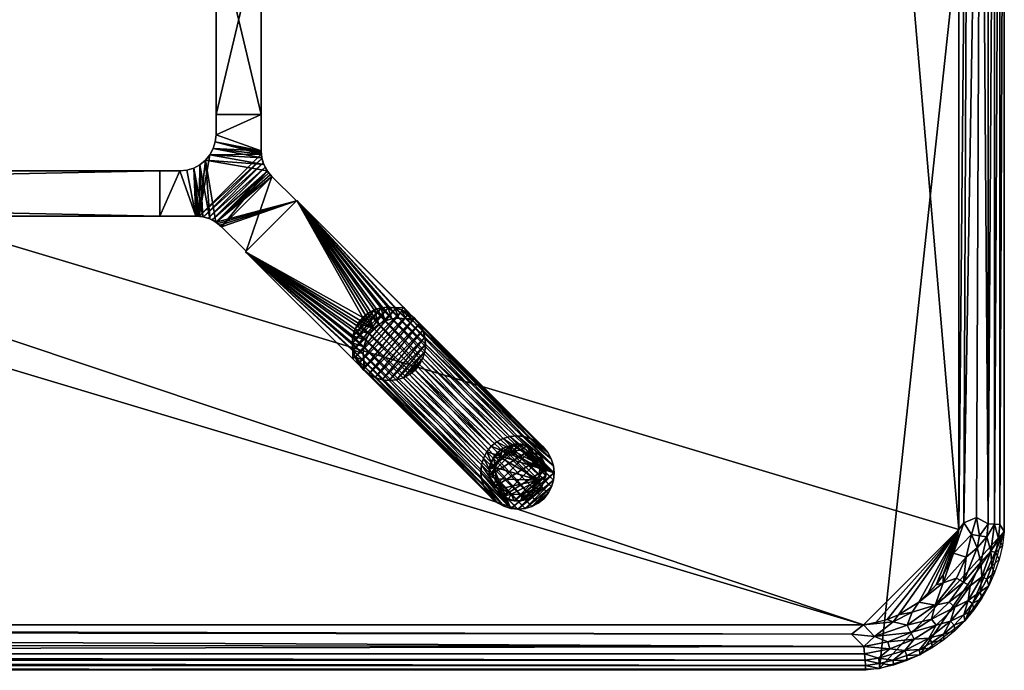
# Model space of a CAD drawing. Header units: inches. Extents: x -1 to 108, y -36 to 1.
# Tile 5 of 6: x 81 to 108, y -36 to -18. Entities that reach past the tile are written whole.
import ezdxf

# ---------------------------------------------------------------- set-up
doc = ezdxf.new("R2010")
doc.units = ezdxf.units.IN
for name, color, linetype in [('AFUTL-3-EDPL', 19, 'Continuous'), ('AFUTL-3-GDPL', 19, 'Continuous'), ('AFUTL-3-HWPT', 4, 'Continuous'), ('AFUTL-3-LGWD', 15, 'Continuous'), ('AFUTL-3-TPWD', 15, 'Continuous')]:
    doc.layers.add(name, color=color, linetype=linetype)

msp = doc.modelspace()

# ---------------------------------------------------------------- meshes
at = {"layer": 'AFUTL-3-EDPL'}
mesh = msp.add_polyface(dxfattribs=at)
corners = [(106.633, -34.25, 41.371), (106.111, -34.747, 41.371), (105.985, -34.587, 41.215), (105.454, -34.391, 41.005), (105.308, -34.754, 41.092), (104.927, -34.662, 41.005), (106.305, -2.636, 40.976), (106.111, -2.362, 40.976), (106.308, -2.422, 41.005), (106.087, -34.2, 41.092), (105.914, -35.107, 41.556), (105.654, -35.427, 41.766), (105.243, -35.452, 41.556), (105.411, -34.955, 41.215), (105.505, -35.137, 41.371), (104.778, -35.209, 41.215), (105.994, -35.231, 41.766), (106.005, -35.382, 42.047), (105.636, -34.111, 40.976), (106.308, -33.577, 41.005), (106.111, -33.636, 40.976), (106.305, -33.362, 40.976), (106.596, -32.758, 40.976), (106.478, -34.116, 41.215), (105.663, -35.573, 42.047), (106.678, -33.448, 41.092), (106.507, -34.64, 41.556), (106.313, -35.004, 41.766), (104.836, -35.405, 41.371), (105.303, -35.731, 42.047), (105.298, -35.59, 41.766), (106.329, -35.16, 42.047), (105.068, -34.468, 40.976)]
mesh.append_faces([[corners[k] for k in face] for face in [(13, 14, 15), (16, 17, 11), (2, 1, 13), (11, 24, 30), (27, 31, 16)]], dxfattribs={"vtx0": -1, "vtx1": -1})
mesh.append_faces([[corners[k] for k in face] for face in [(0, 1, 2), (3, 4, 5), (9, 4, 3), (10, 11, 12), (1, 14, 13), (18, 19, 9), (10, 12, 14), (23, 2, 9), (9, 2, 4), (9, 19, 25), (18, 9, 3), (26, 27, 10), (14, 12, 28), (1, 10, 14), (26, 10, 1), (23, 0, 2)]], dxfattribs={"vtx0": -1, "vtx1": -1, "vtx2": -1})
mesh.append_faces([[corners[k] for k in face] for face in [(3, 32, 18)]], dxfattribs={"vtx0": -1, "vtx2": -1})
mesh.append_faces([[corners[k] for k in face] for face in [(6, 7, 8), (18, 20, 19), (21, 22, 19), (16, 11, 10), (17, 24, 11), (20, 21, 19), (2, 13, 4), (24, 29, 30), (31, 17, 16), (11, 30, 12), (27, 16, 10)]], dxfattribs={"vtx1": -1, "vtx2": -1})
mesh = msp.add_polyface(dxfattribs=at)
corners = [(106.882, -31.916, 41.005), (107.002, -4.23, 41.041), (107.35, -4.059, 41.215), (107.88, -31.964, 41.766), (107.88, -4.034, 41.766), (108, -3.838, 42.047), (106.943, -3.131, 41.092), (107.253, -3.385, 41.215), (107.094, -3.752, 41.092), (107.03, -2.741, 41.215), (107.35, -2.99, 41.371), (107.554, -31.948, 41.371), (107.554, -4.05, 41.371), (107.732, -4.041, 41.556), (107.658, -2.884, 41.766), (107.769, -3.26, 41.766), (107.625, -3.294, 41.556), (106.798, -3.495, 41.005), (106.505, -2.281, 41.092), (107.843, -3.644, 41.766), (107.946, -3.449, 42.047), (106.746, -3.895, 40.976), (106.746, -32.104, 40.976), (107.731, -2.695, 42.047), (107.856, -3.067, 42.047), (107.227, -31.768, 41.14), (107.378, -2.581, 41.556), (106.596, -3.24, 40.976), (106.305, -2.636, 40.976), (107.732, -31.957, 41.556)]
mesh.append_faces([[corners[k] for k in face] for face in [(17, 21, 27)]], dxfattribs={"vtx0": -1})
mesh.append_faces([[corners[k] for k in face] for face in [(6, 17, 18), (21, 1, 22), (11, 2, 12), (10, 12, 7), (14, 23, 15), (8, 2, 1), (15, 24, 19)]], dxfattribs={"vtx0": -1, "vtx1": -1})
mesh.append_faces([[corners[k] for k in face] for face in [(6, 7, 8), (6, 8, 17), (16, 13, 12), (16, 19, 13), (1, 21, 17), (9, 7, 6), (7, 2, 8), (7, 12, 2)]], dxfattribs={"vtx0": -1, "vtx1": -1, "vtx2": -1})
mesh.append_faces([[corners[k] for k in face] for face in [(9, 10, 7), (0, 2, 25), (26, 16, 10), (17, 8, 1)]], dxfattribs={"vtx0": -1, "vtx2": -1})
mesh.append_faces([[corners[k] for k in face] for face in [(19, 20, 4), (27, 28, 17)]], dxfattribs={"vtx1": -1})
mesh.append_faces([[corners[k] for k in face] for face in [(0, 1, 2), (11, 12, 13), (14, 15, 16), (23, 24, 15), (10, 16, 12), (19, 4, 13), (29, 13, 4), (15, 19, 16)]], dxfattribs={"vtx1": -1, "vtx2": -1})
mesh.append_faces([[corners[k] for k in face] for face in [(3, 4, 5), (20, 5, 4), (24, 20, 19)]], dxfattribs={"vtx2": -1})
mesh = msp.add_polyface(dxfattribs=at)
corners = [(107.227, -31.768, 41.14), (107.35, -4.059, 41.215), (107.554, -31.948, 41.371), (107.253, -32.613, 41.215), (106.943, -32.867, 41.092), (107.094, -32.246, 41.092), (107.732, -4.041, 41.556), (107.732, -31.957, 41.556), (107.658, -33.115, 41.766), (107.625, -32.704, 41.556), (107.769, -32.739, 41.766), (106.873, -33.561, 41.215), (107.856, -32.931, 42.047), (107.88, -31.964, 41.766), (108, -3.838, 42.047), (108, -32.16, 42.047), (106.596, -32.758, 40.976), (106.746, -32.104, 40.976), (107.002, -4.23, 41.041), (106.882, -31.916, 41.005), (107.52, -32.308, 41.371), (107.317, -32.278, 41.215), (107.843, -32.354, 41.766), (107.88, -4.034, 41.766), (107.35, -33.008, 41.371), (107.378, -33.417, 41.556), (107.946, -32.549, 42.047), (106.308, -33.577, 41.005)]
mesh.append_faces([[corners[k] for k in face] for face in [(8, 9, 10), (10, 12, 8), (4, 16, 5), (17, 19, 16), (3, 5, 21), (20, 21, 2), (22, 7, 13), (13, 15, 22), (10, 9, 22), (22, 26, 10)]], dxfattribs={"vtx0": -1, "vtx1": -1})
mesh.append_faces([[corners[k] for k in face] for face in [(4, 3, 11), (9, 20, 7), (22, 9, 7), (9, 24, 20), (24, 9, 25), (27, 16, 4), (25, 9, 8), (5, 16, 19), (0, 5, 19), (0, 21, 5), (2, 21, 0)]], dxfattribs={"vtx0": -1, "vtx1": -1, "vtx2": -1})
mesh.append_faces([[corners[k] for k in face] for face in [(3, 4, 5), (2, 6, 7), (13, 14, 15), (17, 18, 19), (20, 3, 21), (7, 23, 13), (22, 15, 26), (11, 3, 24), (7, 20, 2), (10, 26, 12)]], dxfattribs={"vtx0": -1, "vtx2": -1})
mesh.append_faces([[corners[k] for k in face] for face in [(0, 1, 2), (24, 3, 20)]], dxfattribs={"vtx1": -1, "vtx2": -1})
mesh = msp.add_polyface(dxfattribs=at)
corners = [(107.001, -34.07, 41.556), (106.507, -34.64, 41.556), (106.633, -34.25, 41.371), (107.051, -33.663, 41.371), (107.35, -33.008, 41.371), (107.378, -33.417, 41.556), (106.879, -34.464, 41.766), (106.909, -34.631, 42.047), (106.609, -34.747, 41.766), (107.731, -33.303, 42.047), (107.658, -33.115, 41.766), (107.856, -32.931, 42.047), (107.16, -34.329, 42.047), (107.333, -33.826, 41.766), (107.382, -34.005, 42.047), (107.121, -34.156, 41.766), (106.087, -34.2, 41.092), (106.678, -33.448, 41.092), (106.873, -33.561, 41.215), (106.111, -34.747, 41.371), (107.573, -33.663, 42.047), (106.631, -34.909, 42.047), (106.329, -35.16, 42.047), (106.313, -35.004, 41.766), (106.478, -34.116, 41.215), (107.513, -33.478, 41.766), (106.943, -32.867, 41.092), (106.308, -33.577, 41.005)]
mesh.append_faces([[corners[k] for k in face] for face in [(6, 7, 8), (9, 10, 11), (13, 14, 15), (24, 16, 18), (8, 21, 23), (25, 5, 10), (17, 27, 26), (25, 20, 13), (15, 12, 6)]], dxfattribs={"vtx0": -1, "vtx1": -1})
mesh.append_faces([[corners[k] for k in face] for face in [(0, 1, 2), (3, 4, 5), (5, 0, 3), (3, 0, 2), (16, 17, 18), (2, 1, 19), (5, 13, 0), (0, 6, 1), (3, 18, 4), (3, 2, 24)]], dxfattribs={"vtx0": -1, "vtx1": -1, "vtx2": -1})
mesh.append_faces([[corners[k] for k in face] for face in [(12, 7, 6), (20, 14, 13), (21, 22, 23), (6, 8, 1), (13, 15, 0), (24, 18, 3), (8, 23, 1), (25, 10, 9), (17, 26, 18), (7, 21, 8), (14, 12, 15), (9, 20, 25), (25, 13, 5), (15, 6, 0)]], dxfattribs={"vtx1": -1, "vtx2": -1})
mesh = msp.add_polyface(dxfattribs=at)
corners = [(3.872, -35.541, 41.371), (104.145, -35.719, 41.556), (3.855, -35.719, 41.556), (3.936, -34.872, 41.005), (104.109, -35.338, 41.215), (4.232, -35.227, 41.14), (3.222, -35.209, 41.215), (2.415, -34.594, 41.092), (3.285, -34.992, 41.092), (3.515, -35.49, 41.371), (3.553, -35.289, 41.215), (3.596, -35.067, 41.092), (3.841, -35.866, 41.766), (104.16, -36, 42.047), (3.84, -36, 42.047), (3.451, -35.946, 42.047), (3.072, -35.718, 41.766), (3.453, -35.81, 41.766), (2.757, -35.452, 41.556), (3.164, -35.405, 41.371), (3.481, -35.665, 41.556), (3.354, -34.759, 41.005), (2.546, -34.391, 41.005), (104.159, -35.866, 41.766), (3.896, -34.746, 40.976), (3.242, -34.596, 40.976), (103.768, -35.002, 41.041), (3.069, -35.856, 42.047), (2.932, -34.468, 40.976)]
mesh.append_faces([[corners[k] for k in face] for face in [(6, 8, 10), (20, 9, 2), (15, 17, 14), (9, 10, 0), (16, 20, 17), (24, 3, 25), (8, 21, 11), (27, 16, 15), (17, 20, 12), (19, 6, 9), (25, 21, 28)]], dxfattribs={"vtx0": -1, "vtx1": -1})
mesh.append_faces([[corners[k] for k in face] for face in [(5, 11, 3), (18, 19, 20), (11, 21, 3), (8, 22, 21), (16, 18, 20), (5, 10, 11), (0, 10, 5), (25, 3, 21)]], dxfattribs={"vtx0": -1, "vtx1": -1, "vtx2": -1})
mesh.append_faces([[corners[k] for k in face] for face in [(0, 1, 2), (3, 4, 5), (6, 7, 8), (2, 9, 0), (12, 13, 14), (15, 16, 17), (9, 6, 10), (12, 20, 2), (2, 23, 12), (24, 26, 3), (10, 8, 11), (14, 17, 12), (20, 19, 9)]], dxfattribs={"vtx0": -1, "vtx2": -1})
mesh.append_faces([[corners[k] for k in face] for face in [(5, 4, 0)]], dxfattribs={"vtx1": -1, "vtx2": -1})
mesh = msp.add_polyface(dxfattribs=at)
corners = [(3.855, -35.719, 41.556), (104.145, -35.719, 41.556), (104.159, -35.866, 41.766), (3.872, -35.541, 41.371), (104.109, -35.338, 41.215), (104.128, -35.541, 41.371), (105.303, -35.731, 42.047), (104.931, -35.856, 42.047), (104.928, -35.718, 41.766), (104.104, -34.746, 40.976), (103.768, -35.002, 41.041), (3.896, -34.746, 40.976), (105.308, -34.754, 41.092), (104.404, -35.067, 41.092), (104.927, -34.662, 41.005), (104.547, -35.81, 41.766), (104.836, -35.405, 41.371), (105.243, -35.452, 41.556), (104.519, -35.665, 41.556), (104.549, -35.946, 42.047), (3.936, -34.872, 41.005), (105.411, -34.955, 41.215), (104.778, -35.209, 41.215), (105.298, -35.59, 41.766), (105.505, -35.137, 41.371), (104.16, -36, 42.047), (3.841, -35.866, 41.766), (105.068, -34.468, 40.976), (105.454, -34.391, 41.005), (104.758, -34.596, 40.976)]
mesh.append_faces([[corners[k] for k in face] for face in [(3, 4, 5), (9, 10, 11), (15, 19, 2), (23, 6, 8), (13, 4, 10), (18, 15, 1), (8, 7, 15)]], dxfattribs={"vtx0": -1, "vtx1": -1})
mesh.append_faces([[corners[k] for k in face] for face in [(12, 13, 14), (16, 5, 4), (17, 18, 16), (14, 13, 9), (12, 21, 13), (24, 16, 22), (17, 8, 18), (22, 4, 13), (22, 16, 4), (16, 18, 5), (14, 27, 28)]], dxfattribs={"vtx0": -1, "vtx1": -1, "vtx2": -1})
mesh.append_faces([[corners[k] for k in face] for face in [(9, 13, 10), (14, 29, 27)]], dxfattribs={"vtx0": -1, "vtx2": -1})
mesh.append_faces([[corners[k] for k in face] for face in [(0, 1, 2), (6, 7, 8), (15, 2, 1), (20, 10, 4), (21, 22, 13), (23, 8, 17), (19, 25, 2), (26, 2, 25), (3, 5, 1), (7, 19, 15), (18, 1, 5), (8, 15, 18), (9, 29, 14)]], dxfattribs={"vtx1": -1, "vtx2": -1})
at = {"layer": 'AFUTL-3-GDPL'}
mesh = msp.add_polyface(dxfattribs=at)
corners = [(94.615, -31.309), (93.86, -30.108), (95.115, -30.738, 0.531), (94.945, -29.86), (94.315, -29.938, 0.531), (95.193, -30.945), (94.085, -30.968, 0.531), (93.744, -30.615), (94.91, -30.033, 0.531), (94.108, -31.193), (95.309, -30.438), (94.438, -29.744), (93.917, -30.39, 0.531), (94.663, -31.136, 0.531), (94.108, -29.86, 0.177), (95.083, -29.97, 0.177), (93.86, -30.945, 0.177), (95.193, -30.945, 0.177), (94.945, -31.193, 0.177), (94.108, -31.193, 0.177), (93.783, -30.266, 0.177), (94.787, -29.783, 0.177), (95.309, -30.615, 0.177), (94.615, -31.309, 0.177), (95.27, -30.266, 0.177), (93.744, -30.615, 0.177), (94.438, -29.744, 0.177), (95.144, -30.429, 0.531), (94.624, -29.909, 0.531), (93.926, -30.701, 0.531), (93.86, -30.945), (94.108, -29.86), (94.945, -31.193), (95.193, -30.108), (94.352, -31.127, 0.531), (94.94, -30.995, 0.531), (94.058, -30.113, 0.531), (95.02, -30.143, 0.531), (93.97, -29.97, 0.177), (94.266, -31.27, 0.177), (94.438, -31.309), (95.309, -30.615), (93.744, -30.438), (94.615, -29.744), (95.309, -30.438, 0.177), (94.438, -31.309, 0.177), (93.86, -30.108, 0.177), (95.193, -30.108, 0.177), (94.787, -31.27, 0.177), (93.744, -30.438, 0.177), (94.945, -29.86, 0.177), (95.083, -31.083, 0.177)]
mesh.append_faces([[corners[k] for k in face] for face in [(26, 14, 4), (18, 51, 35), (16, 19, 6), (20, 49, 12), (39, 45, 34), (21, 26, 28), (38, 46, 36), (3, 43, 21), (24, 33, 47), (25, 16, 29), (18, 32, 51), (0, 32, 48), (23, 48, 13), (9, 40, 39), (1, 42, 20), (38, 1, 46), (15, 3, 50), (17, 22, 2), (23, 0, 48), (39, 40, 45), (10, 33, 24), (20, 42, 49), (21, 43, 26), (28, 26, 4), (29, 16, 6), (31, 1, 38), (32, 5, 51), (33, 3, 15), (14, 31, 38), (19, 9, 39), (43, 11, 26), (44, 24, 27), (44, 10, 24), (46, 1, 20), (47, 33, 15), (48, 32, 18), (50, 3, 21), (51, 5, 17)]])
mesh.append_faces([[corners[k] for k in face] for face in [(8, 21, 28), (12, 25, 29), (13, 18, 35), (22, 10, 44), (35, 17, 2), (2, 13, 35), (45, 0, 23), (49, 7, 25)]], dxfattribs={"vtx0": -1})
mesh.append_faces([[corners[k] for k in face] for face in [(10, 9, 33), (7, 3, 30), (1, 11, 42), (37, 28, 27), (5, 0, 41), (27, 4, 2), (30, 33, 9), (37, 15, 8), (41, 40, 10), (42, 43, 7)]], dxfattribs={"vtx0": -1, "vtx1": -1})
mesh.append_faces([[corners[k] for k in face] for face in [(2, 12, 29), (2, 36, 12), (2, 34, 13), (2, 6, 34)]], dxfattribs={"vtx0": -1, "vtx2": -1})
mesh.append_faces([[corners[k] for k in face] for face in [(34, 45, 13), (27, 24, 37), (36, 46, 12), (16, 30, 19), (17, 5, 22), (25, 7, 16), (26, 11, 14), (2, 22, 27), (31, 11, 1), (32, 0, 5), (6, 19, 34), (4, 14, 36), (8, 28, 37), (40, 0, 45), (41, 10, 22), (42, 7, 49), (47, 15, 37), (48, 18, 13), (49, 25, 12), (50, 21, 8), (51, 17, 35)]], dxfattribs={"vtx1": -1})
mesh.append_faces([[corners[k] for k in face] for face in [(40, 9, 10), (43, 3, 7), (28, 4, 27), (29, 6, 2), (3, 33, 30), (4, 36, 2), (0, 40, 41), (11, 43, 42)]], dxfattribs={"vtx1": -1, "vtx2": -1})
mesh.append_faces([[corners[k] for k in face] for face in [(24, 47, 37), (22, 44, 27), (11, 31, 14), (7, 30, 16), (5, 41, 22), (15, 50, 8), (30, 9, 19), (14, 38, 36), (19, 39, 34), (45, 23, 13), (46, 20, 12)]], dxfattribs={"vtx2": -1})
at = {"layer": 'AFUTL-3-HWPT'}
mesh = msp.add_polyface(dxfattribs=at)
corners = [(86.183, -15.375, 38.976), (87.433, -15.375, 38.976), (87.433, -20.625, 38.976), (86.183, -20.625, 38.976), (87.433, -15.375, 40.976), (87.433, -20.625, 40.976), (86.183, -20.625, 40.976), (86.183, -15.375, 40.976)]
mesh.append_faces([[corners[k] for k in face] for face in [(3, 1, 2), (1, 5, 2), (6, 2, 5), (3, 7, 0), (5, 7, 6), (0, 4, 1)]], dxfattribs={"vtx0": -1})
mesh.append_faces([[corners[k] for k in face] for face in [(0, 1, 3), (4, 5, 1), (3, 2, 6), (6, 7, 3), (4, 7, 5), (7, 4, 0)]], dxfattribs={"vtx1": -1})
mesh = msp.add_polyface(dxfattribs=at)
corners = [(87.015, -24.407, 39.008), (87.015, -24.407, 40.976), (86.334, -23.726, 40.976), (86.334, -23.726, 38.986), (88.407, -23.015, 40.976), (88.407, -23.015, 39.008), (87.726, -22.334, 38.986), (87.726, -22.334, 40.976), (84.625, -23.433, 40.976), (84.625, -23.433, 38.976), (85.627, -23.433, 38.976), (85.627, -23.433, 40.976), (84.625, -22.183, 40.976), (84.625, -22.183, 38.976), (86.182, -23.601, 40.976), (86.009, -23.509, 40.976), (85.822, -23.452, 40.976), (85.657, -23.433, 38.976), (85.688, -23.435, 38.976), (85.719, -23.437, 38.976), (85.841, -23.456, 38.977), (85.962, -23.491, 38.977), (86.079, -23.541, 38.979), (86.187, -23.605, 38.981), (86.239, -23.642, 38.983), (86.288, -23.682, 38.984), (87.433, -21.627, 40.976), (87.452, -21.822, 40.976), (87.509, -22.009, 40.976), (87.601, -22.182, 40.976), (87.682, -22.288, 38.984), (87.642, -22.239, 38.983), (87.605, -22.187, 38.981), (87.541, -22.079, 38.979), (87.491, -21.962, 38.977), (87.456, -21.841, 38.977), (87.437, -21.719, 38.976), (87.435, -21.688, 38.976), (87.433, -21.657, 38.976), (87.433, -21.627, 38.976), (85.183, -22.183, 40.976), (85.183, -22.183, 38.976), (87.433, -20.625, 40.976), (86.183, -20.625, 40.976), (86.183, -21.183, 40.976), (86.164, -21.378, 40.976), (86.107, -21.566, 40.976), (86.014, -21.738, 40.976), (85.89, -21.89, 40.976), (85.738, -22.014, 40.976), (85.566, -22.107, 40.976), (85.378, -22.164, 40.976), (87.433, -20.625, 38.976), (86.183, -21.183, 38.976), (86.164, -21.378, 38.976), (86.107, -21.566, 38.976), (86.014, -21.738, 38.976), (85.89, -21.89, 38.976), (85.738, -22.014, 38.976), (85.566, -22.107, 38.976), (85.378, -22.164, 38.976), (86.183, -20.625, 38.976)]
mesh.append_faces([[corners[k] for k in face] for face in [(1, 5, 4), (9, 12, 13), (44, 42, 43), (60, 40, 51), (59, 51, 50), (58, 50, 49), (57, 49, 48), (56, 48, 47), (55, 47, 46), (54, 46, 45), (53, 43, 61), (41, 9, 13), (42, 61, 43)]], dxfattribs={"vtx0": -1})
mesh.append_faces([[corners[k] for k in face] for face in [(0, 2, 3), (8, 10, 11), (14, 24, 2), (15, 22, 14), (22, 15, 21), (21, 16, 20), (20, 16, 19), (19, 11, 18), (18, 11, 17), (17, 11, 10), (27, 36, 26), (28, 34, 27), (34, 28, 33), (33, 29, 32), (32, 29, 31), (31, 7, 30), (30, 7, 6), (13, 40, 41), (1, 7, 2), (2, 29, 14), (14, 48, 15), (15, 49, 16), (16, 50, 11), (48, 28, 47), (47, 27, 46), (46, 26, 45), (45, 26, 44), (52, 26, 39), (41, 40, 60), (32, 22, 33), (33, 21, 34), (34, 20, 35), (35, 19, 36), (18, 59, 19), (59, 10, 60), (60, 10, 41), (53, 39, 54), (5, 23, 6), (6, 23, 30), (30, 23, 31), (31, 23, 32)]], dxfattribs={"vtx0": -1, "vtx1": -1})
mesh.append_faces([[corners[k] for k in face] for face in [(14, 29, 48), (19, 56, 36)]], dxfattribs={"vtx0": -1, "vtx1": -1, "vtx2": -1})
mesh.append_faces([[corners[k] for k in face] for face in [(7, 5, 6), (2, 24, 25), (2, 25, 3), (14, 22, 23), (14, 23, 24), (21, 15, 16), (19, 16, 11), (26, 36, 37), (26, 37, 38), (27, 34, 35), (27, 35, 36), (33, 28, 29), (31, 29, 7), (2, 7, 29), (15, 48, 49), (16, 49, 50), (11, 50, 51), (11, 51, 40), (47, 28, 27), (46, 27, 26), (44, 26, 42), (40, 8, 11), (53, 45, 44), (33, 22, 21), (34, 21, 20), (35, 20, 19), (19, 59, 58), (19, 58, 57), (59, 17, 10), (41, 10, 9), (36, 56, 55), (36, 55, 54), (54, 39, 38), (54, 38, 37), (53, 52, 39), (5, 3, 25), (5, 25, 24)]], dxfattribs={"vtx0": -1, "vtx2": -1})
mesh.append_faces([[corners[k] for k in face] for face in [(1, 2, 0), (4, 5, 7), (9, 10, 8), (0, 5, 1), (8, 12, 9), (12, 40, 13), (12, 8, 40), (42, 26, 52), (60, 51, 59), (59, 50, 58), (58, 49, 57), (57, 48, 56), (56, 47, 55), (55, 46, 54), (54, 45, 53), (61, 52, 53), (0, 3, 5), (52, 61, 42)]], dxfattribs={"vtx1": -1})
mesh.append_faces([[corners[k] for k in face] for face in [(38, 39, 26), (29, 28, 48), (44, 43, 53), (23, 22, 32), (18, 17, 59), (57, 56, 19), (37, 36, 54), (24, 23, 5)]], dxfattribs={"vtx1": -1, "vtx2": -1})
mesh.append_faces([[corners[k] for k in face] for face in [(1, 4, 7)]], dxfattribs={"vtx2": -1})
mesh = msp.add_polyface(dxfattribs=at)
corners = [(23.375, -23.433, 38.976), (23.375, -22.183, 38.976), (84.625, -22.183, 38.976), (84.625, -23.433, 38.976), (23.375, -22.183, 40.976), (84.625, -22.183, 40.976), (84.625, -23.433, 40.976), (23.375, -23.433, 40.976)]
mesh.append_faces([[corners[k] for k in face] for face in [(3, 1, 2), (5, 1, 4), (2, 6, 3), (7, 3, 6), (7, 5, 4), (0, 4, 1)]], dxfattribs={"vtx0": -1})
mesh.append_faces([[corners[k] for k in face] for face in [(0, 1, 3), (2, 1, 5), (5, 6, 2), (0, 3, 7), (6, 5, 7), (7, 4, 0)]], dxfattribs={"vtx1": -1})
mesh = msp.add_polyface(dxfattribs=at)
corners = [(88.418, -23.004, 40.976), (87.004, -24.418, 40.976), (89.966, -27.38, 40.976), (90.025, -27.321, 40.976), (89.971, -27.133, 40.976), (89.953, -26.939, 40.976), (89.973, -26.746, 40.976), (90.03, -26.561, 40.976), (90.121, -26.391, 40.976), (90.243, -26.243, 40.976), (90.391, -26.121, 40.976), (90.561, -26.03, 40.976), (90.746, -25.973, 40.976), (90.939, -25.953, 40.976), (91.133, -25.971, 40.976), (91.321, -26.025, 40.976), (91.38, -25.966, 40.976), (87.004, -24.418, 38.976), (90.266, -27.681, 38.976), (91.681, -26.266, 38.976), (88.418, -23.004, 38.976), (90.325, -27.622, 38.976), (91.622, -26.325, 38.976), (91.434, -26.271, 38.976), (91.24, -26.254, 38.976), (91.047, -26.274, 38.976), (90.862, -26.33, 38.976), (90.692, -26.421, 38.976), (90.543, -26.543, 38.976), (90.421, -26.692, 38.976), (90.33, -26.862, 38.976), (90.274, -27.047, 38.976), (90.254, -27.24, 38.976), (90.271, -27.434, 38.976)]
mesh.append_faces([[corners[k] for k in face] for face in [(17, 2, 1), (16, 20, 0), (3, 18, 21), (16, 22, 19), (23, 19, 22), (3, 33, 4), (4, 32, 5), (5, 31, 6), (6, 30, 7), (7, 29, 8), (8, 28, 9), (10, 28, 27), (11, 27, 26), (12, 26, 25), (13, 25, 24), (14, 24, 23), (15, 23, 22), (1, 20, 17)]], dxfattribs={"vtx0": -1})
mesh.append_faces([[corners[k] for k in face] for face in [(1, 9, 0), (2, 4, 1), (33, 17, 32), (32, 17, 31), (31, 17, 30), (30, 17, 29), (29, 17, 28), (28, 20, 27), (27, 20, 26), (26, 20, 25), (25, 20, 24), (24, 20, 23)]], dxfattribs={"vtx0": -1, "vtx1": -1})
mesh.append_faces([[corners[k] for k in face] for face in [(0, 9, 10), (0, 10, 11), (1, 4, 5), (1, 5, 6), (1, 7, 8), (1, 8, 9), (0, 12, 13), (0, 13, 14), (14, 16, 0), (33, 18, 17), (28, 17, 20), (23, 20, 19)]], dxfattribs={"vtx0": -1, "vtx2": -1})
mesh.append_faces([[corners[k] for k in face] for face in [(15, 16, 14), (18, 2, 17), (19, 20, 16), (2, 18, 3), (15, 22, 16), (21, 18, 33), (21, 33, 3), (9, 28, 10), (10, 27, 11), (11, 26, 12), (12, 25, 13), (13, 24, 14), (14, 23, 15), (0, 20, 1)]], dxfattribs={"vtx1": -1})
mesh.append_faces([[corners[k] for k in face] for face in [(6, 7, 1), (11, 12, 0)]], dxfattribs={"vtx1": -1, "vtx2": -1})
mesh.append_faces([[corners[k] for k in face] for face in [(2, 3, 4), (4, 33, 32), (5, 32, 31), (6, 31, 30), (7, 30, 29), (8, 29, 28)]], dxfattribs={"vtx2": -1})
at = {"layer": 'AFUTL-3-LGWD'}
mesh = msp.add_polyface(dxfattribs=at)
corners = [(93.801, -29.801, 0.098), (93.953, -29.676, 0.098), (94.128, -29.584, 0.098), (94.317, -29.529, 0.098), (94.515, -29.511, 0.098), (94.714, -29.533, 0.098), (94.905, -29.593, 0.098), (95.081, -29.689, 0.098), (95.236, -29.817, 0.098), (95.364, -29.972, 0.098), (95.46, -30.148, 0.098), (95.52, -30.339, 0.098), (95.542, -30.538, 0.098), (95.524, -30.736, 0.098), (95.469, -30.925, 0.098), (95.377, -31.1, 0.098), (95.252, -31.252, 0.098), (95.1, -31.377, 0.098), (94.925, -31.469, 0.098), (94.736, -31.524, 0.098), (94.538, -31.542, 0.098), (94.339, -31.52, 0.098), (94.148, -31.46, 0.098), (93.972, -31.364, 0.098), (93.817, -31.236, 0.098), (93.689, -31.081, 0.098), (93.593, -30.905, 0.098), (93.533, -30.714, 0.098), (93.511, -30.515, 0.098), (93.529, -30.317, 0.098), (93.584, -30.128, 0.098), (93.676, -29.953, 0.098), (91.695, -27.695, 40.972), (91.819, -27.542, 40.972), (91.911, -27.368, 40.972), (91.967, -27.178, 40.972), (91.984, -26.98, 40.972), (91.963, -26.782, 40.972), (91.903, -26.591, 40.972), (91.807, -26.414, 40.972), (91.679, -26.259, 40.972), (91.524, -26.131, 40.972), (91.347, -26.035, 40.972), (91.156, -25.976, 40.972), (90.958, -25.954, 40.972), (90.76, -25.971, 40.972), (90.57, -26.027, 40.972), (90.396, -26.119, 40.972), (90.243, -26.243, 40.972), (90.119, -26.396, 40.972), (90.027, -26.57, 40.972), (89.971, -26.76, 40.972), (89.954, -26.958, 40.972), (89.976, -27.156, 40.972), (90.035, -27.347, 40.972), (90.131, -27.524, 40.972), (90.259, -27.679, 40.972), (90.414, -27.807, 40.972), (90.591, -27.903, 40.972), (90.782, -27.963, 40.972), (90.98, -27.984, 40.972), (91.178, -27.967, 40.972), (91.368, -27.911, 40.972), (91.542, -27.819, 40.972)]
mesh.append_faces([[corners[k] for k in face] for face in [(45, 2, 46), (43, 4, 44), (41, 6, 42), (39, 8, 40), (37, 10, 38), (35, 12, 36), (33, 14, 34), (33, 63, 32)]], dxfattribs={"vtx0": -1})
mesh.append_faces([[corners[k] for k in face] for face in [(0, 47, 1), (46, 1, 47), (44, 3, 45), (42, 5, 43), (40, 7, 41), (38, 9, 39), (36, 11, 37), (34, 13, 35), (32, 15, 33), (63, 17, 32), (61, 19, 62), (59, 21, 60), (57, 23, 58), (55, 25, 56), (53, 27, 54), (51, 29, 52), (49, 31, 50), (34, 63, 33), (35, 62, 34), (36, 61, 35), (37, 60, 36), (38, 59, 37), (39, 58, 38), (40, 57, 39), (41, 56, 40), (42, 55, 41), (43, 54, 42), (44, 53, 43), (45, 52, 44), (46, 51, 45), (47, 50, 46), (22, 27, 21), (23, 26, 22), (13, 20, 12), (14, 19, 13), (15, 18, 14), (12, 4, 11), (5, 11, 4), (6, 10, 5), (7, 9, 6)]], dxfattribs={"vtx0": -1, "vtx1": -1})
mesh.append_faces([[corners[k] for k in face] for face in [(21, 31, 12)]], dxfattribs={"vtx0": -1, "vtx1": -1, "vtx2": -1})
mesh.append_faces([[corners[k] for k in face] for face in [(12, 0, 1), (21, 28, 29), (12, 20, 21), (12, 1, 2)]], dxfattribs={"vtx0": -1, "vtx2": -1})
mesh.append_faces([[corners[k] for k in face] for face in [(48, 47, 0), (2, 1, 46), (4, 3, 44), (6, 5, 42), (8, 7, 40), (10, 9, 38), (12, 11, 36), (14, 13, 34), (16, 15, 32), (62, 18, 63), (60, 20, 61), (58, 22, 59), (56, 24, 57), (54, 26, 55), (52, 28, 53), (50, 30, 51), (48, 49, 47), (24, 25, 23), (16, 17, 15), (8, 9, 7)]], dxfattribs={"vtx1": -1})
mesh.append_faces([[corners[k] for k in face] for face in [(3, 2, 45), (5, 4, 43), (7, 6, 41), (9, 8, 39), (11, 10, 37), (13, 12, 35), (15, 14, 33), (18, 17, 63), (20, 19, 61), (22, 21, 59), (24, 23, 57), (26, 25, 55), (28, 27, 53), (30, 29, 51), (0, 31, 49), (62, 63, 34), (61, 62, 35), (60, 61, 36), (59, 60, 37), (58, 59, 38), (57, 58, 39), (56, 57, 40), (55, 56, 41), (54, 55, 42), (53, 54, 43), (52, 53, 44), (51, 52, 45), (50, 51, 46), (49, 50, 47), (31, 0, 12), (30, 31, 21), (29, 30, 21), (27, 28, 21), (26, 27, 22), (25, 26, 23), (19, 20, 13), (18, 19, 14), (17, 18, 15), (3, 4, 12), (2, 3, 12), (10, 11, 5), (9, 10, 6)]], dxfattribs={"vtx1": -1, "vtx2": -1})
mesh.append_faces([[corners[k] for k in face] for face in [(49, 48, 0), (17, 16, 32), (19, 18, 62), (21, 20, 60), (23, 22, 58), (25, 24, 56), (27, 26, 54), (29, 28, 52), (31, 30, 50)]], dxfattribs={"vtx2": -1})
at = {"layer": 'AFUTL-3-TPWD'}
mesh = msp.add_polyface(dxfattribs=at)
corners = [(3.84, 0.002, 42.047), (3.84, -36, 42.047), (108, -32.16, 42.047), (3.896, -34.746, 40.976), (3.896, -1.253, 40.976), (106.746, -32.104, 40.976), (104.549, -0.052, 42.047), (104.549, -35.946, 42.047), (106.746, -3.895, 40.976), (0.054, -3.449, 42.047), (0.054, -32.549, 42.047), (108, -3.838, 42.047), (105.887, -2.111, 40.976), (2.113, -2.111, 40.976), (105.887, -33.887, 40.976), (2.113, -33.887, 40.976), (104.104, -1.253, 40.976), (1.254, -3.895, 40.976), (104.104, -34.746, 40.976), (1.254, -32.104, 40.976), (107.573, -2.336, 42.047), (2.337, -0.426, 42.047), (107.573, -33.663, 42.047), (2.337, -35.573, 42.047), (106.468, -33.068, 40.976), (105.068, -1.531, 40.976), (2.932, -34.468, 40.976), (1.532, -2.93, 40.976), (106.468, -2.93, 40.976), (1.532, -33.068, 40.976), (2.932, -1.531, 40.976), (105.068, -34.468, 40.976), (0.427, -33.663, 42.047), (105.663, -35.573, 42.047), (105.663, -0.426, 42.047), (0.427, -2.336, 42.047), (106.631, -1.089, 42.047), (1.369, -34.909, 42.047), (1.091, -1.367, 42.047), (106.909, -34.631, 42.047), (1.311, -32.435, 40.976), (3.565, -1.309, 40.976), (104.435, -34.689, 40.976), (106.689, -3.563, 40.976), (3.565, -34.689, 40.976), (1.311, -3.563, 40.976), (104.435, -1.309, 40.976), (106.689, -32.435, 40.976), (1.404, -32.758, 40.976), (3.242, -1.402, 40.976), (104.758, -34.596, 40.976), (106.596, -3.24, 40.976), (1.404, -3.24, 40.976), (104.758, -1.402, 40.976), (106.596, -32.758, 40.976), (3.242, -34.596, 40.976), (106.111, -33.636, 40.976), (1.889, -2.362, 40.976), (2.364, -34.111, 40.976), (105.636, -1.887, 40.976), (105.636, -34.111, 40.976), (1.889, -33.636, 40.976), (106.111, -2.362, 40.976), (2.364, -1.887, 40.976), (105.362, -1.693, 40.976), (106.305, -33.362, 40.976)]
mesh.append_faces([[corners[k] for k in face] for face in [(38, 0, 21), (1, 37, 23), (2, 39, 22), (4, 49, 41), (55, 3, 44)]], dxfattribs={"vtx0": -1})
mesh.append_faces([[corners[k] for k in face] for face in [(10, 0, 9), (11, 7, 2), (5, 16, 8), (17, 3, 19), (48, 3, 29), (58, 3, 26), (29, 3, 61), (9, 0, 35), (35, 0, 38), (19, 3, 40), (26, 3, 55), (40, 3, 48), (15, 3, 58), (61, 3, 15)]], dxfattribs={"vtx0": -1, "vtx1": -1})
mesh.append_faces([[corners[k] for k in face] for face in [(11, 6, 1), (1, 6, 10), (4, 18, 17), (5, 18, 4)]], dxfattribs={"vtx0": -1, "vtx1": -1, "vtx2": -1})
mesh.append_faces([[corners[k] for k in face] for face in [(17, 18, 3), (10, 6, 0), (11, 1, 7), (5, 4, 16), (8, 53, 25), (2, 33, 39), (8, 25, 64), (4, 27, 57), (8, 62, 28), (5, 60, 31), (1, 10, 32), (2, 7, 33), (11, 34, 6), (4, 30, 49), (5, 42, 18), (8, 28, 51), (4, 17, 45), (8, 16, 46), (5, 54, 24), (5, 50, 42), (4, 45, 52), (5, 56, 14), (8, 59, 12), (8, 12, 62), (4, 13, 63), (5, 65, 56)]], dxfattribs={"vtx0": -1, "vtx2": -1})
mesh.append_faces([[corners[k] for k in face] for face in [(52, 27, 4), (31, 50, 5), (32, 37, 1), (24, 65, 5), (63, 30, 4), (36, 34, 11), (46, 53, 8), (57, 13, 4), (14, 60, 5), (64, 59, 8)]], dxfattribs={"vtx1": -1, "vtx2": -1})
mesh.append_faces([[corners[k] for k in face] for face in [(11, 20, 36), (51, 43, 8), (5, 47, 54)]], dxfattribs={"vtx2": -1})

doc.saveas('drawing.dxf')
